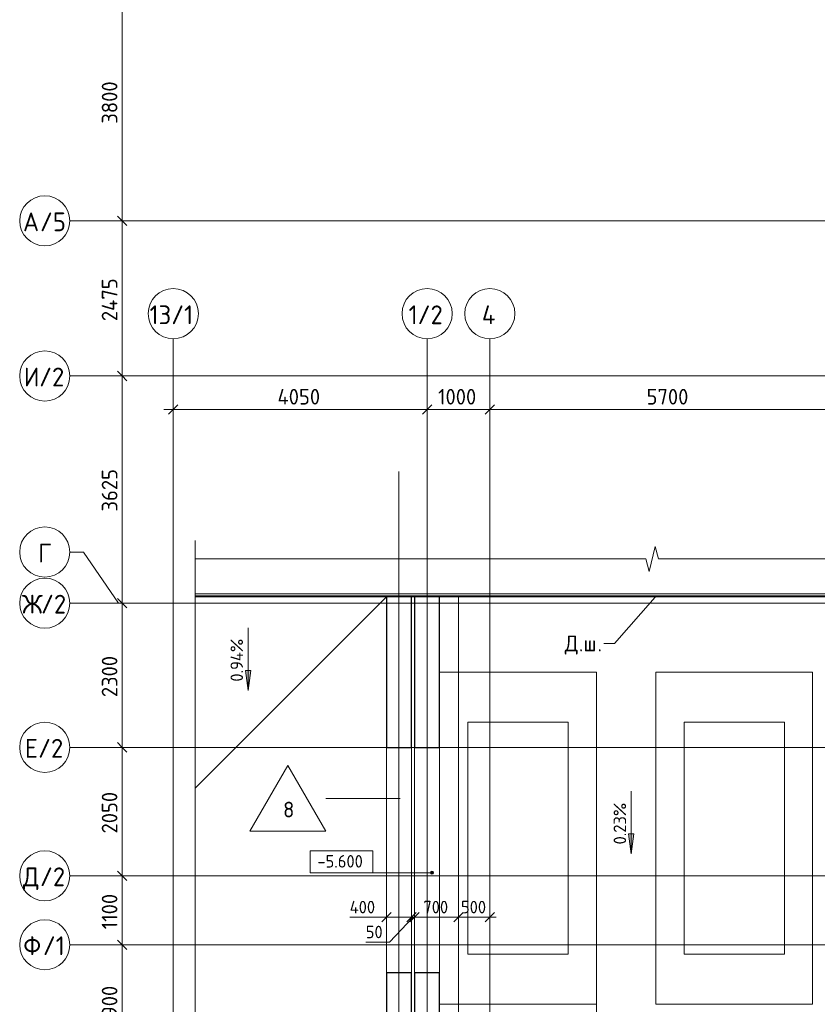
# Model space of a CAD drawing. Header units: millimetres. Extents: x 25420 to 100191, y -10965 to 131188.
# Tile 24 of 53: x 27500 to 40225, y 92900 to 108610. Entities that reach past the tile are written whole.
import ezdxf

# ---------------------------------------------------------------- set-up
doc = ezdxf.new("R2010")
doc.units = ezdxf.units.MM
doc.linetypes.add('4_ Штрихпунктир_ 10 х 2 мм', pattern=[14, 10, -2, 0, -2])
for name, color, linetype, lineweight in [('A-ANNO-DIMS', 7, 'Continuous', 5), ('A-ANNO-DIMS-100', 7, 'Continuous', 5), ('A-DETL-GENF', 7, 'Continuous', 13), ('A-FLOR', 7, 'Continuous', 13), ('A-FLOR-IDEN', 7, 'Continuous', 5), ('A-GENM', 7, 'Continuous', 13), ('C-PRKG', 7, 'Continuous', 13), ('G-ANNO-DIMS', 7, 'Continuous', 5), ('G-ANNO-TEXT', 7, 'Continuous', 5), ('S-COLS', 7, 'Continuous', 25), ('S-GRID', 7, 'Continuous', 5), ('S-GRID-IDEN', 7, 'Continuous', 5)]:
    doc.layers.add(name, color=color, linetype=linetype, lineweight=lineweight)
doc.styles.add('GOST Common_1', font='GOST_Common.ttf', dxfattribs={"height": 300})
doc.styles.add('GOST Common_2', font='GOST_Common.ttf', dxfattribs={"height": 250})
doc.styles.add('GOST Common_3', font='GOST_Common.ttf', dxfattribs={"height": 200})
doc.dimstyles.new('2_5_мм_1', dxfattribs={"dimscale": 304.8, "dimtxt": 251.428749, "dimasz": 0.492126, "dimexe": 0.492126, "dimexo": 0.492126, "dimgap": 0, "dimtad": 1, "dimdec": 5, "dimrnd": 1e-05, "dimdsep": 46, "dimtxsty": 'GOST Common_2', "dimblk1": 'OBLIQUE', "dimblk2": 'OBLIQUE', "dimsah": 1, "dimcen": 0.09, "dimdle": 0.492126, "dimadec": 5, "dimazin": 2, "dimtfac": 1, "dimtdec": 4, "dimtix": 1, "dimtmove": 0, "dimatfit": 3, "dimfxl": 1, "dimtvp": 1, "dimtolj": 1, "dimtzin": 0, "dimarcsym": 2})
doc.dimstyles.new('2_мм', dxfattribs={"dimscale": 304.8, "dimtxt": 201.142999, "dimasz": 0.492126, "dimexe": 0.328084, "dimexo": 0.492126, "dimgap": 0, "dimtad": 1, "dimdec": 0, "dimdsep": 46, "dimtxsty": 'GOST Common_3', "dimblk1": 'OBLIQUE', "dimblk2": 'OBLIQUE', "dimsah": 1, "dimcen": 0.09, "dimdle": 0.328084, "dimadec": 5, "dimazin": 2, "dimtfac": 1, "dimtdec": 4, "dimtix": 1, "dimtmove": 0, "dimatfit": 3, "dimfxl": 1, "dimtvp": 1, "dimtolj": 1, "dimtzin": 0, "dimarcsym": 2})
doc.dimstyles.new('2_мм_1', dxfattribs={"dimscale": 304.8, "dimtxt": 201.142999, "dimasz": 0.492126, "dimexe": 0.328084, "dimexo": 0.492126, "dimgap": 0, "dimtad": 1, "dimdec": 0, "dimdsep": 46, "dimtxsty": 'GOST Common_3', "dimblk1": 'OBLIQUE', "dimblk2": 'OBLIQUE', "dimsah": 1, "dimcen": 0.09, "dimdle": 0.328084, "dimadec": 5, "dimazin": 2, "dimtfac": 1, "dimtdec": 4, "dimtix": 1, "dimtmove": 1, "dimatfit": 3, "dimfxl": 1, "dimtvp": 1, "dimtolj": 1, "dimtzin": 0, "dimarcsym": 2})

# ---------------------------------------------------------------- blocks, each defined once
blk = doc.blocks.new('АР_Машиноместо - 4900x2400_М__5300х2500_-3113489--01_Подвал_МП_часть Б')
at = {"layer": 'C-PRKG'}
for p, q in [((2500, 5300), (0, 5300)), ((0, 0), (0, 5300)), ((2500, 0), (2500, 5300)), ((450, 4500), (2050, 4500)), ((450, 800), (450, 4500)), ((2050, 800), (2050, 4500)), ((450, 800), (2050, 800)), ((2500, 0), (0, 0))]:
    blk.add_line(p, q, dxfattribs=at)
blk = doc.blocks.new('АР_Машиноместо - 4900x2400_М__5300х2500_-V22--01_Подвал_МП_часть Б')
at = {"layer": 'C-PRKG'}
for p, q in [((2500, 0), (0, 0)), ((2500, 0), (2500, -5300)), ((450, -800), (450, -4500)), ((450, -800), (2050, -800)), ((2050, -800), (2050, -4500)), ((0, -1200), (0, -4800)), ((450, -4500), (2050, -4500)), ((2500, -5300), (0, -5300))]:
    blk.add_line(p, q, dxfattribs=at)
blk = doc.blocks.new('АР_Машиноместо - 4900x2400_М__5300х2500_-V23--01_Подвал_МП_часть Б')
at = {"layer": 'C-PRKG'}
for p, q in [((2500, 0), (0, 0)), ((2500, 0), (2500, -5300)), ((450, -800), (450, -4500)), ((450, -800), (2050, -800)), ((2050, -800), (2050, -4500)), ((0, -1900), (0, -3900)), ((450, -4500), (2050, -4500)), ((2500, -5300), (0, -5300))]:
    blk.add_line(p, q, dxfattribs=at)
blk = doc.blocks.new('АР-Заполнение деф_ шва - Д_ш_-4317092--01_Подвал_МП_часть Б')
at = {"layer": 'A-GENM'}
for p, q in [((3325, 25), (6375, 25)), ((3325, -25), (6375, -25))]:
    blk.add_line(p, q, dxfattribs=at)
blk = doc.blocks.new('АР-Заполнение деф_ шва - Д_ш_-4313324--01_Подвал_МП_часть Б')
at = {"layer": 'A-GENM'}
for p, q in [((0, 25), (6300, 25)), ((0, -25), (6300, -25))]:
    blk.add_line(p, q, dxfattribs=at)
blk = doc.blocks.new('АР-Заполнение деф_ шва - Д_ш_-V33--01_Подвал_МП_часть Б')
at = {"layer": 'A-GENM'}
for p, q in [((0, 25), (3600, 25)), ((0, -25), (3600, -25))]:
    blk.add_line(p, q, dxfattribs=at)
blk = doc.blocks.new('АР-Заполнение деф_ шва - Д_ш__Пристенный-4429408--01_Подвал_МП_часть Б')
at = {"layer": 'A-GENM'}
for p, q in [((0, 25), (850, 25)), ((400, -25), (450, -25))]:
    blk.add_line(p, q, dxfattribs=at)
blk = doc.blocks.new('Линия разрыва - М 1_100-6400370--01_Подвал_МП_часть Б')
at = {"layer": 'A-DETL-GENF', "lineweight": 5}
for p, q in [((7590, -200), (7690, 200)), ((7690, 200), (7740, 0)), ((350, 0), (7540, 0)), ((7540, 0), (7590, -200)), ((7740, 0), (15330, 0))]:
    blk.add_line(p, q, dxfattribs=at)
blk = doc.blocks.new('Линия разрыва - М 1_100-2838915--01_Подвал_МП_часть Б')
at = {"layer": 'A-DETL-GENF', "lineweight": 5}
blk.add_line((25800, 0), (700, 0), dxfattribs=at)
blk = doc.blocks.new('Ось сетки - 8_0 мм-31302--01_Подвал_МП_часть Б')
at = {"layer": 'S-GRID-IDEN'}
blk.add_circle((0, 0), 4, dxfattribs=at)
blk = doc.blocks.new('Высотные отметки - Frame_2-749557--01_Подвал_МП_часть Б')
at = {"layer": 'G-ANNO-DIMS'}
for p, q in [((-5, 3.5), (-5, 0)), ((5, 3.5), (-5, 3.5)), ((5, 0), (5, 3.5)), ((-5, 0), (5, 0))]:
    blk.add_line(p, q, dxfattribs=at)
blk = doc.blocks.new('DIMBLOCK58--01_Подвал_МП_часть Б')
at = {"layer": 'A-ANNO-DIMS-100', "transparency": 16777216}
for p, q in [((32765, 94290), (33305, 94290)), ((33250, 94290), (33750, 94290)), ((33305, 94290), (33550, 94290)), ((33350, 94246), (33350, 94390)), ((33350, 94290), (33350, 94246)), ((33750, 94246), (33750, 94390)), ((33750, 94290), (33750, 94246))]:
    blk.add_line(p, q, dxfattribs=at)
at = {"layer": 'A-ANNO-DIMS-100', "lineweight": 25, "transparency": 16777216}
for p, q in [((33350, 94290), (33275, 94215)), ((33350, 94290), (33425, 94365)), ((33750, 94290), (33675, 94215)), ((33750, 94290), (33825, 94365))]:
    blk.add_line(p, q, dxfattribs=at)
at = {"layer": 'A-ANNO-DIMS-100', "color": 0, "transparency": 16777216, "insert": (32765, 94551), "char_height": 200, "width": 527.74, "attachment_point": 1, "line_spacing_factor": 1.022761, "style": 'GOST Common_3'}
blk.add_mtext('400', dxfattribs=at)
blk = doc.blocks.new('_Oblique')
at = {"color": 0, "linetype": 'ByBlock', "lineweight": -2}
blk.add_line((-0.5, -0.5), (0.5, 0.5), dxfattribs=at)
blk = doc.blocks.new('DIMBLOCK59--01_Подвал_МП_часть Б')
at = {"layer": 'A-ANNO-DIMS-100', "transparency": 16777216}
for p, q in [((33400, 93893), (33775, 94290)), ((33750, 94246), (33750, 94390)), ((33750, 94290), (33800, 94290)), ((33750, 94290), (33750, 94246)), ((33800, 94246), (33800, 94390)), ((33800, 94290), (33800, 94246)), ((33021, 93893), (33400, 93893))]:
    blk.add_line(p, q, dxfattribs=at)
at = {"layer": 'A-ANNO-DIMS-100', "lineweight": 25, "transparency": 16777216}
for p, q in [((33750, 94290), (33675, 94215)), ((33800, 94290), (33725, 94215)), ((33750, 94290), (33825, 94365)), ((33800, 94290), (33875, 94365))]:
    blk.add_line(p, q, dxfattribs=at)
at = {"layer": 'A-ANNO-DIMS-100', "color": 0, "transparency": 16777216, "insert": (33021, 94154), "char_height": 200, "width": 335.47, "attachment_point": 1, "line_spacing_factor": 1.022761, "style": 'GOST Common_3'}
blk.add_mtext('50', dxfattribs=at)
blk = doc.blocks.new('DIMBLOCK60--01_Подвал_МП_часть Б')
at = {"layer": 'A-ANNO-DIMS-100', "lineweight": 25, "transparency": 16777216}
for p, q in [((33800, 94290), (33725, 94215)), ((33800, 94290), (33875, 94365)), ((34500, 94290), (34425, 94215)), ((34500, 94290), (34575, 94365))]:
    blk.add_line(p, q, dxfattribs=at)
at = {"layer": 'A-ANNO-DIMS-100', "transparency": 16777216}
for p, q in [((33800, 94246), (33800, 94390)), ((33800, 94290), (34500, 94290)), ((33800, 94290), (33800, 94246)), ((34500, 94246), (34500, 94390)), ((34500, 94290), (34500, 94246))]:
    blk.add_line(p, q, dxfattribs=at)
at = {"layer": 'A-ANNO-DIMS-100', "color": 0, "transparency": 16777216, "insert": (33940, 94551), "char_height": 200, "width": 503.2, "attachment_point": 1, "line_spacing_factor": 1.022761, "style": 'GOST Common_3'}
blk.add_mtext('700', dxfattribs=at)
blk = doc.blocks.new('DIMBLOCK61--01_Подвал_МП_часть Б')
at = {"layer": 'A-ANNO-DIMS-100', "lineweight": 25, "transparency": 16777216}
for p, q in [((34500, 94290), (34425, 94215)), ((34500, 94290), (34575, 94365)), ((35000, 94290), (34925, 94215)), ((35000, 94290), (35075, 94365))]:
    blk.add_line(p, q, dxfattribs=at)
at = {"layer": 'A-ANNO-DIMS-100', "transparency": 16777216}
for p, q in [((34500, 94246), (34500, 94390)), ((34500, 94290), (35100, 94290)), ((34500, 94290), (34500, 94246)), ((35000, 94246), (35000, 94390)), ((35000, 94290), (35000, 94246))]:
    blk.add_line(p, q, dxfattribs=at)
at = {"layer": 'A-ANNO-DIMS-100', "color": 0, "transparency": 16777216, "insert": (34540, 94551), "char_height": 200, "width": 503.2, "attachment_point": 1, "line_spacing_factor": 1.022761, "style": 'GOST Common_3'}
blk.add_mtext('500', dxfattribs=at)
blk = doc.blocks.new('Марка полов - Марка полов-4106608--01_Подвал_МП_часть Б')
at = {"layer": 'A-FLOR-IDEN'}
for p, q in [((0, 7), (-6.06, -3.5)), ((6.06, -3.5), (0, 7)), ((-6.06, -3.5), (6.06, -3.5))]:
    blk.add_line(p, q, dxfattribs=at)
blk = doc.blocks.new('DIMBLOCK141--01_Подвал_МП_часть Б')
at = {"layer": 'A-ANNO-DIMS-100', "transparency": 16777216}
for p, q in [((29180, 93850), (28986, 93850)), ((29136, 91950), (29136, 93850)), ((29136, 93850), (29180, 93850)), ((29180, 91950), (28986, 91950)), ((29136, 91950), (29180, 91950))]:
    blk.add_line(p, q, dxfattribs=at)
at = {"layer": 'A-ANNO-DIMS-100', "lineweight": 25, "transparency": 16777216}
for p, q in [((29136, 93850), (29061, 93925)), ((29136, 93850), (29211, 93775)), ((29136, 91950), (29061, 92025)), ((29136, 91950), (29211, 91875))]:
    blk.add_line(p, q, dxfattribs=at)
at = {"layer": 'A-ANNO-DIMS-100', "color": 0, "transparency": 16777216, "insert": (28809, 92574), "char_height": 250, "width": 782.41, "attachment_point": 1, "rotation": 90, "line_spacing_factor": 1.022761, "style": 'GOST Common_2'}
blk.add_mtext('1900', dxfattribs=at)
blk = doc.blocks.new('DIMBLOCK142--01_Подвал_МП_часть Б')
at = {"layer": 'A-ANNO-DIMS-100', "transparency": 16777216}
for p, q in [((29180, 94950), (28986, 94950)), ((29136, 93850), (29136, 94950)), ((29136, 94950), (29180, 94950)), ((29180, 93850), (28986, 93850)), ((29136, 93850), (29180, 93850))]:
    blk.add_line(p, q, dxfattribs=at)
at = {"layer": 'A-ANNO-DIMS-100', "lineweight": 25, "transparency": 16777216}
for p, q in [((29136, 94950), (29061, 95025)), ((29136, 94950), (29211, 94875)), ((29136, 93850), (29061, 93925)), ((29136, 93850), (29211, 93775))]:
    blk.add_line(p, q, dxfattribs=at)
at = {"layer": 'A-ANNO-DIMS-100', "color": 0, "transparency": 16777216, "insert": (28809, 94097), "char_height": 250, "width": 726.16, "attachment_point": 1, "rotation": 90, "line_spacing_factor": 1.022761, "style": 'GOST Common_2'}
blk.add_mtext('1100', dxfattribs=at)
blk = doc.blocks.new('DIMBLOCK143--01_Подвал_МП_часть Б')
at = {"layer": 'A-ANNO-DIMS-100', "transparency": 16777216}
for p, q in [((29180, 97000), (28986, 97000)), ((29136, 94950), (29136, 97000)), ((29136, 97000), (29180, 97000)), ((29180, 94950), (28986, 94950)), ((29136, 94950), (29180, 94950))]:
    blk.add_line(p, q, dxfattribs=at)
at = {"layer": 'A-ANNO-DIMS-100', "lineweight": 25, "transparency": 16777216}
for p, q in [((29136, 97000), (29061, 97075)), ((29136, 97000), (29211, 96925)), ((29136, 94950), (29061, 95025)), ((29136, 94950), (29211, 94875))]:
    blk.add_line(p, q, dxfattribs=at)
at = {"layer": 'A-ANNO-DIMS-100', "color": 0, "transparency": 16777216, "insert": (28809, 95626), "char_height": 250, "width": 838.66, "attachment_point": 1, "rotation": 90, "line_spacing_factor": 1.022761, "style": 'GOST Common_2'}
blk.add_mtext('2050', dxfattribs=at)
blk = doc.blocks.new('DIMBLOCK144--01_Подвал_МП_часть Б')
at = {"layer": 'A-ANNO-DIMS-100', "transparency": 16777216}
for p, q in [((29180, 99300), (28986, 99300)), ((29136, 97000), (29136, 99300)), ((29136, 99300), (29180, 99300)), ((29180, 97000), (28986, 97000)), ((29136, 97000), (29180, 97000))]:
    blk.add_line(p, q, dxfattribs=at)
at = {"layer": 'A-ANNO-DIMS-100', "lineweight": 25, "transparency": 16777216}
for p, q in [((29136, 99300), (29061, 99375)), ((29136, 99300), (29211, 99225)), ((29136, 97000), (29061, 97075)), ((29136, 97000), (29211, 96925))]:
    blk.add_line(p, q, dxfattribs=at)
at = {"layer": 'A-ANNO-DIMS-100', "color": 0, "transparency": 16777216, "insert": (28809, 97801), "char_height": 250, "width": 838.66, "attachment_point": 1, "rotation": 90, "line_spacing_factor": 1.022761, "style": 'GOST Common_2'}
blk.add_mtext('2300', dxfattribs=at)
blk = doc.blocks.new('DIMBLOCK145--01_Подвал_МП_часть Б')
at = {"layer": 'A-ANNO-DIMS-100', "transparency": 16777216}
for p, q in [((29180, 102925), (28986, 102925)), ((29136, 99300), (29136, 102925)), ((29136, 102925), (29180, 102925)), ((29180, 99300), (28986, 99300)), ((29136, 99300), (29180, 99300))]:
    blk.add_line(p, q, dxfattribs=at)
at = {"layer": 'A-ANNO-DIMS-100', "lineweight": 25, "transparency": 16777216}
for p, q in [((29136, 102925), (29061, 103000)), ((29136, 102925), (29211, 102850)), ((29136, 99300), (29061, 99375)), ((29136, 99300), (29211, 99225))]:
    blk.add_line(p, q, dxfattribs=at)
at = {"layer": 'A-ANNO-DIMS-100', "color": 0, "transparency": 16777216, "insert": (28809, 100763), "char_height": 250, "width": 838.66, "attachment_point": 1, "rotation": 90, "line_spacing_factor": 1.022761, "style": 'GOST Common_2'}
blk.add_mtext('3625', dxfattribs=at)
blk = doc.blocks.new('DIMBLOCK146--01_Подвал_МП_часть Б')
at = {"layer": 'A-ANNO-DIMS-100', "lineweight": 25, "transparency": 16777216}
for p, q in [((29136, 105400), (29061, 105475)), ((29136, 105400), (29211, 105325)), ((29136, 102925), (29061, 103000)), ((29136, 102925), (29211, 102850))]:
    blk.add_line(p, q, dxfattribs=at)
at = {"layer": 'A-ANNO-DIMS-100', "transparency": 16777216}
for p, q in [((29180, 105400), (28986, 105400)), ((29136, 102925), (29136, 105400)), ((29136, 105400), (29180, 105400)), ((29180, 102925), (28986, 102925)), ((29136, 102925), (29180, 102925))]:
    blk.add_line(p, q, dxfattribs=at)
at = {"layer": 'A-ANNO-DIMS-100', "color": 0, "transparency": 16777216, "insert": (28809, 103800), "char_height": 250, "width": 869.35, "attachment_point": 1, "rotation": 90, "line_spacing_factor": 1.022761, "style": 'GOST Common_2'}
blk.add_mtext('2475', dxfattribs=at)
blk = doc.blocks.new('DIMBLOCK147--01_Подвал_МП_часть Б')
at = {"layer": 'A-ANNO-DIMS-100', "transparency": 16777216}
for p, q in [((29180, 109200), (28986, 109200)), ((29136, 105400), (29136, 109200)), ((29136, 109200), (29180, 109200)), ((29180, 105400), (28986, 105400)), ((29136, 105400), (29180, 105400))]:
    blk.add_line(p, q, dxfattribs=at)
at = {"layer": 'A-ANNO-DIMS-100', "lineweight": 25, "transparency": 16777216}
for p, q in [((29136, 109200), (29061, 109275)), ((29136, 109200), (29211, 109125)), ((29136, 105400), (29061, 105475)), ((29136, 105400), (29211, 105325))]:
    blk.add_line(p, q, dxfattribs=at)
at = {"layer": 'A-ANNO-DIMS-100', "color": 0, "transparency": 16777216, "insert": (28809, 106951), "char_height": 250, "width": 838.66, "attachment_point": 1, "rotation": 90, "line_spacing_factor": 1.022761, "style": 'GOST Common_2'}
blk.add_mtext('3800', dxfattribs=at)
blk = doc.blocks.new('DIMBLOCK210--01_Подвал_МП_часть Б')
at = {"layer": 'A-ANNO-DIMS-100', "transparency": 16777216}
for p, q in [((29950, 102348), (29950, 102542)), ((34000, 102348), (34000, 102542)), ((29800, 102392), (34000, 102392)), ((29950, 102392), (29950, 102348)), ((34000, 102392), (34000, 102348))]:
    blk.add_line(p, q, dxfattribs=at)
at = {"layer": 'A-ANNO-DIMS-100', "lineweight": 25, "transparency": 16777216}
for p, q in [((29950, 102392), (30025, 102467)), ((34000, 102392), (34075, 102467)), ((29950, 102392), (29875, 102317)), ((34000, 102392), (33925, 102317))]:
    blk.add_line(p, q, dxfattribs=at)
at = {"layer": 'A-ANNO-DIMS-100', "color": 0, "transparency": 16777216, "insert": (31613, 102719), "char_height": 250, "width": 869.35, "attachment_point": 1, "line_spacing_factor": 1.022761, "style": 'GOST Common_2'}
blk.add_mtext('4050', dxfattribs=at)
blk = doc.blocks.new('DIMBLOCK211--01_Подвал_МП_часть Б')
at = {"layer": 'A-ANNO-DIMS-100', "transparency": 16777216}
for p, q in [((34000, 102348), (34000, 102542)), ((35000, 102348), (35000, 102542)), ((34000, 102392), (35000, 102392)), ((34000, 102392), (34000, 102348)), ((35000, 102392), (35000, 102348))]:
    blk.add_line(p, q, dxfattribs=at)
at = {"layer": 'A-ANNO-DIMS-100', "lineweight": 25, "transparency": 16777216}
for p, q in [((34000, 102392), (34075, 102467)), ((35000, 102392), (35075, 102467)), ((34000, 102392), (33925, 102317)), ((35000, 102392), (34925, 102317))]:
    blk.add_line(p, q, dxfattribs=at)
at = {"layer": 'A-ANNO-DIMS-100', "color": 0, "transparency": 16777216, "insert": (34174, 102719), "char_height": 250, "width": 782.41, "attachment_point": 1, "line_spacing_factor": 1.022761, "style": 'GOST Common_2'}
blk.add_mtext('1000', dxfattribs=at)
blk = doc.blocks.new('DIMBLOCK212--01_Подвал_МП_часть Б')
at = {"layer": 'A-ANNO-DIMS-100', "transparency": 16777216}
for p, q in [((35000, 102348), (35000, 102542)), ((40700, 102348), (40700, 102542)), ((35000, 102392), (40850, 102392)), ((35000, 102392), (35000, 102348)), ((40700, 102392), (40700, 102348))]:
    blk.add_line(p, q, dxfattribs=at)
at = {"layer": 'A-ANNO-DIMS-100', "lineweight": 25, "transparency": 16777216}
for p, q in [((35000, 102392), (35075, 102467)), ((40700, 102392), (40775, 102467)), ((35000, 102392), (34925, 102317)), ((40700, 102392), (40625, 102317))]:
    blk.add_line(p, q, dxfattribs=at)
at = {"layer": 'A-ANNO-DIMS-100', "color": 0, "transparency": 16777216, "insert": (37501, 102719), "char_height": 250, "width": 838.66, "attachment_point": 1, "line_spacing_factor": 1.022761, "style": 'GOST Common_2'}
blk.add_mtext('5700', dxfattribs=at)

msp = doc.modelspace()

# ---------------------------------------------------------------- hatches: boundary and pattern name
at = {"layer": 'G-ANNO-DIMS'}
for points in [[(31144.553033, 97909.098032), (31186.352701, 98226.598032), (31102.753365, 98226.598032)], [(31144.553033, 97909.098032), (31186.352701, 98226.598032), (31102.753365, 98226.598032)], [(37256.867459, 95301.743182), (37298.667127, 95619.243182), (37215.067791, 95619.243182)], [(37256.867459, 95301.743182), (37298.667127, 95619.243182), (37215.067791, 95619.243182)]]:
    msp.add_hatch(color=256, dxfattribs=at).paths.add_polyline_path(points)
h = msp.add_hatch(color=256, dxfattribs=at)
edge = h.paths.add_edge_path()
edge.add_arc((34076.834645, 95000.099492), 25, 0, 360)

# ---------------------------------------------------------------- linework, layer by layer
at = {"layer": 'A-FLOR'}
for p, q in [((30300, 99450), (46315.683681, 99450)), ((30300, 99420), (46344.017015, 99420)), ((33350, 99400), (30300, 96350)), ((30300, 99400), (33350, 99400)), ((33750.018208, 99400), (33750.018208, 99420)), ((33800, 99420), (33800, 99400)), ((34200, 99400), (40500, 99400)), ((34500, 80600), (34500, 99400)), ((33350, 97000), (33350, 93400)), ((33750, 93400), (33750, 97000)), ((33800, 97000), (33800, 93400))]:
    msp.add_line(p, q, dxfattribs=at)
at = {"layer": 'A-FLOR-IDEN'}
for p, q in [((32768.756069, 96185.218058), (32385.351391, 96185.218058)), ((33570.420394, 96185.218058), (32768.756069, 96185.218058))]:
    msp.add_line(p, q, dxfattribs=at)
at = {"layer": 'G-ANNO-DIMS'}
for p, q in [((31144.553033, 98909.098032), (31144.553033, 97909.098032)), ((31144.553033, 98909.098032), (31144.553033, 97909.098032)), ((31186.352701, 98226.598032), (31102.753365, 98226.598032)), ((31102.753365, 98226.598032), (31144.553033, 97909.098032)), ((31186.352701, 98226.598032), (31102.753365, 98226.598032)), ((31102.753365, 98226.598032), (31144.553033, 97909.098032)), ((31144.553033, 97909.098032), (31186.352701, 98226.598032)), ((31144.553033, 97909.098032), (31186.352701, 98226.598032)), ((37256.867459, 96301.743182), (37256.867459, 95301.743182)), ((37256.867459, 96301.743182), (37256.867459, 95301.743182)), ((37298.667127, 95619.243182), (37215.067791, 95619.243182)), ((37215.067791, 95619.243182), (37256.867459, 95301.743182)), ((37298.667127, 95619.243182), (37215.067791, 95619.243182)), ((37215.067791, 95619.243182), (37256.867459, 95301.743182)), ((37256.867459, 95301.743182), (37298.667127, 95619.243182)), ((37256.867459, 95301.743182), (37298.667127, 95619.243182)), ((32791.450097, 95000.099492), (32632.022556, 95000.099492)), ((34076.834645, 95000.099492), (32791.450097, 95000.099492))]:
    msp.add_line(p, q, dxfattribs=at)
msp.add_circle((34076.834645, 95000.099492), 25, dxfattribs=at)
at = {"layer": 'G-ANNO-TEXT'}
for p, q in [((37635.813637, 99398.528047), (36986.913113, 98656.678561)), ((36824.02803, 98656.678561), (36817.34053, 98656.678561)), ((36986.913113, 98656.678561), (36824.02803, 98656.678561))]:
    msp.add_line(p, q, dxfattribs=at)
at = {"layer": 'S-COLS'}
for p, q in [((33350, 99400), (33350, 97000)), ((33750, 99400), (33350, 99400)), ((33750, 97000), (33750, 99400)), ((33800, 99400), (33800, 97000)), ((34200, 99400), (33800, 99400)), ((34200, 97000), (34200, 99400)), ((33350, 97000), (33750, 97000)), ((33800, 97000), (34200, 97000)), ((33350, 93400), (33350, 91000)), ((33750, 93400), (33350, 93400)), ((33750, 91000), (33750, 93400)), ((33800, 93400), (33800, 91000)), ((34200, 93400), (33800, 93400)), ((34200, 91000), (34200, 93400))]:
    msp.add_line(p, q, dxfattribs=at)
at = {"layer": 'S-GRID', "linetype": '4_ Штрихпунктир_ 10 х 2 мм'}
for p, q in [((65663.030763, 105400), (28300, 105400)), ((29950, 50350), (29950, 103519.533888)), ((34000, 80104.964717), (34000, 103519.533888)), ((35000, 49359.460485), (35000, 103519.533888)), ((65663.030763, 102925), (28300, 102925)), ((33550, 50350), (33550, 101400)), ((90016.401776, 99300), (28300, 99300)), ((90016.401776, 99300), (28300, 99300)), ((90016.401776, 99300), (28300, 99300)), ((91522.833214, 99300), (29078.729423, 99300)), ((86550, 97000), (28300, 97000)), ((90016.401776, 94950), (28300, 94950)), ((86550, 93850), (28300, 93850))]:
    msp.add_line(p, q, dxfattribs=at)
at = {"layer": 'S-GRID'}
for p, q in [((28520.043299, 100116.245456), (28300, 100116.245456)), ((29078.729423, 99300), (28520.043299, 100116.245456))]:
    msp.add_line(p, q, dxfattribs=at)

# ---------------------------------------------------------------- block references
at = {"layer": 'A-DETL-GENF', "rotation": 269.9999999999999}
msp.add_blockref('Линия разрыва - М 1_100-2838915--01_Подвал_МП_часть Б', (30300, 101000), dxfattribs=at)
at = {"layer": 'A-DETL-GENF'}
msp.add_blockref('Линия разрыва - М 1_100-6400370--01_Подвал_МП_часть Б', (29950, 100006.222591), dxfattribs=at)
at = {"layer": 'A-FLOR-IDEN', "xscale": 99.99999999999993, "yscale": 99.99999999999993, "zscale": 99.99999999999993}
msp.add_blockref('Марка полов - Марка полов-4106608--01_Подвал_МП_часть Б', (31779.133609, 96010.218058), dxfattribs=at)
at = {"layer": 'A-GENM'}
for name, p in [('АР-Заполнение деф_ шва - Д_ш_-4317092--01_Подвал_МП_часть Б', (26975, 99424.999998)), ('АР-Заполнение деф_ шва - Д_ш__Пристенный-4429408--01_Подвал_МП_часть Б', (33350, 99425)), ('АР-Заполнение деф_ шва - Д_ш_-4313324--01_Подвал_МП_часть Б', (34200, 99424.999998))]:
    msp.add_blockref(name, p, dxfattribs=at)
at = {"layer": 'A-GENM', "rotation": 270}
msp.add_blockref('АР-Заполнение деф_ шва - Д_ш_-V33--01_Подвал_МП_часть Б', (33775, 97000), dxfattribs=at)
at = {"layer": 'C-PRKG'}
for name, p in [('АР_Машиноместо - 4900x2400_М__5300х2500_-V22--01_Подвал_МП_часть Б', (34200, 98200)), ('АР_Машиноместо - 4900x2400_М__5300х2500_-V23--01_Подвал_МП_часть Б', (34200, 92900))]:
    msp.add_blockref(name, p, dxfattribs=at)
at = {"layer": 'C-PRKG', "rotation": 180}
msp.add_blockref('АР_Машиноместо - 4900x2400_М__5300х2500_-3113489--01_Подвал_МП_часть Б', (40150, 98200), dxfattribs=at)
at = {"layer": 'G-ANNO-DIMS', "xscale": 99.99999999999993, "yscale": 99.99999999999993, "zscale": 99.99999999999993}
msp.add_blockref('Высотные отметки - Frame_2-749557--01_Подвал_МП_часть Б', (32632.022556, 95000.099492), dxfattribs=at)
at = {"layer": 'S-GRID-IDEN', "xscale": 99.99999999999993, "yscale": 99.99999999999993, "zscale": 99.99999999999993}
for p, rotation in [((27900, 105400), 89.99999999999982), ((27900, 102925), 89.99999999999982), ((27900, 100116.245456), 89.9999999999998), ((27900, 99300), 89.9999999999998), ((27900, 97000), 89.99999999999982), ((27900, 94950), 89.9999999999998), ((27900, 93850), 89.99999999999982)]:
    msp.add_blockref('Ось сетки - 8_0 мм-31302--01_Подвал_МП_часть Б', p, dxfattribs=dict(at, rotation=rotation))
for p in [(29950, 103919.533888), (34000, 103919.533888), (35000, 103919.533888)]:
    msp.add_blockref('Ось сетки - 8_0 мм-31302--01_Подвал_МП_часть Б', p, dxfattribs=at)

# ---------------------------------------------------------------- texts
at = {"layer": 'A-FLOR-IDEN', "insert": (31702.257326, 96132.27973), "char_height": 250, "width": 216.455625, "attachment_point": 1, "style": 'GOST Common_2'}
msp.add_mtext('\\fGOST Common|b0|i0|c204|p34|;8', dxfattribs=at)
at = {"layer": 'G-ANNO-DIMS', "char_height": 200, "attachment_point": 1, "rotation": 90, "line_spacing_factor": 1.022761, "style": 'GOST Common_3'}
for s, insert, width in [('0.94%', (30863.187372, 98048.060682), 866.4896397), ('0.94%', (30863.187372, 98048.060682), 866.4896397), ('0.23%', (36975.501798, 95450.762583), 842.35343804), ('0.23%', (36975.501798, 95450.762583), 842.35343804)]:
    msp.add_mtext(s, dxfattribs=dict(at, insert=insert, width=width))
at = {"layer": 'G-ANNO-DIMS', "insert": (32249.86603, 95281.465153), "char_height": 200, "width": 917.17566319, "attachment_point": 1, "line_spacing_factor": 1.022761, "style": 'GOST Common_3'}
msp.add_mtext('-5.600', dxfattribs=at)
at = {"layer": 'G-ANNO-TEXT', "char_height": 250, "attachment_point": 1, "style": 'GOST Common_2'}
for s, insert, width in [('\\fGOST Common|b0|i0|c204|p34|;Д', (36197.02803, 98781.678561), 272.57375), ('\\fGOST Common|b0|i0|c204|p34|;ш', (36494.68428, 98781.678561), 272.57375), ('\\fGOST Common|b0|i0|c204|p34|;.', (36421.923863, 98781.678561), 88.185625), ('\\fGOST Common|b0|i0|c204|p34|;.', (36719.580113, 98781.678561), 88.185625)]:
    msp.add_mtext(s, dxfattribs=dict(at, insert=insert, width=width))
at = {"layer": 'S-GRID-IDEN', "char_height": 300, "attachment_point": 1, "style": 'GOST Common_1'}
for s, insert, width in [('\\fGOST Common|b0|i0|c204|p34|;А', (27552.079518, 105534.544597), 328.691875), ('/5', (27823.277435, 105534.544597), 513.08), ('13/1', (29572.87793, 104051.621037), 905.906875), ('1/2', (33705.37793, 104051.621037), 705.485), ('\\fGOST Common|b0|i0|c204|p34|;4', (34873.87793, 104051.621037), 296.624375), ('\\fGOST Common|b0|i0|c204|p34|;И', (27565.079518, 103059.544597), 296.624375), ('/2', (27809.819101, 103059.544597), 513.08), ('\\fGOST Common|b0|i0|c204|p34|;Г', (27793.579518, 100250.790053), 256.54), ('/2', (27839.850351, 99434.544597), 513.08), ('\\fGOST Common|b0|i0|c204|p34|;Ж', (27535.579518, 99434.544597), 368.77625), ('\\fGOST Common|b0|i0|c204|p34|;Е', (27581.579518, 97134.544597), 256.54), ('/2', (27793.246185, 97134.544597), 513.08), ('\\fGOST Common|b0|i0|c204|p34|;Д', (27552.079518, 95084.544597), 328.691875), ('/2', (27823.277435, 95084.544597), 513.08), ('\\fGOST Common|b0|i0|c204|p34|;Ф', (27558.579518, 93984.544597), 376.793125), ('/1', (27869.464935, 93984.544597), 448.945)]:
    msp.add_mtext(s, dxfattribs=dict(at, insert=insert, width=width))

# ---------------------------------------------------------------- dimensions: what is measured, and where the dimension line sits
at = {"layer": 'A-ANNO-DIMS'}
for base, p1, p2, override, picture, middle in [((29135.753394, 109200), (29029.687377, 105400), (29029.687377, 109200), {"dimpost": '<>', "dimfxl": 3800}, 'DIMBLOCK147--01_Подвал_МП_часть Б', (29010.753394, 107300)), ((29135.753394, 105400), (29029.687377, 102925), (29029.687377, 105400), {"dimpost": '<>', "dimfxl": 2475}, 'DIMBLOCK146--01_Подвал_МП_часть Б', (29010.753394, 104162.5)), ((29135.753394, 102925), (29029.687377, 99300), (29029.687377, 102925), {"dimpost": '<>', "dimfxl": 3625}, 'DIMBLOCK145--01_Подвал_МП_часть Б', (29010.753394, 101112.5)), ((29135.753394, 99300), (29029.687377, 97000), (29029.687377, 99300), {"dimpost": '<>', "dimfxl": 2300}, 'DIMBLOCK144--01_Подвал_МП_часть Б', (29010.753394, 98150)), ((29135.753394, 97000), (29029.687377, 94950), (29029.687377, 97000), {"dimpost": '<>', "dimfxl": 2050}, 'DIMBLOCK143--01_Подвал_МП_часть Б', (29010.753394, 95975)), ((29135.753394, 94950), (29029.687377, 93850), (29029.687377, 94950), {"dimpost": '<>', "dimfxl": 1100}, 'DIMBLOCK142--01_Подвал_МП_часть Б', (29010.753394, 94400)), ((29135.753394, 93850), (29029.687377, 91950), (29029.687377, 93850), {"dimpost": '<>', "dimfxl": 1900}, 'DIMBLOCK141--01_Подвал_МП_часть Б', (29010.753394, 92900))]:
    dim = msp.add_linear_dim(base=base, p1=p1, p2=p2, angle=90, dimstyle='2_5_мм_1', override=override, dxfattribs=at)
    dim.commit()
    dim.dimension.update_dxf_attribs({"geometry": picture, "text_midpoint": middle})
for base, p1, p2, dimstyle, override, picture, middle in [((34000, 102392.291185), (29950, 102498.357202), (34000, 102498.357202), '2_5_мм_1', {"dimpost": '<>', "dimfxl": 4050}, 'DIMBLOCK210--01_Подвал_МП_часть Б', (31975, 102517.291185)), ((35000, 102392.291185), (34000, 102498.357202), (35000, 102498.357202), '2_5_мм_1', {"dimpost": '<>', "dimfxl": 1000}, 'DIMBLOCK211--01_Подвал_МП_часть Б', (34500, 102517.291185)), ((40699.9999999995, 102392.2911851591), (35000.0000000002, 102498.3572023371), (40699.9999999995, 102498.3572023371), '2_5_мм_1', {"dimpost": '<>', "dimfxl": 5700}, 'DIMBLOCK212--01_Подвал_МП_часть Б', (37849.9999999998, 102517.2911851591)), ((34500, 94289.747138), (33800, 94395.813155), (34500, 94395.813155), '2_мм', {"dimpost": '<>', "dimfxl": 700}, 'DIMBLOCK60--01_Подвал_МП_часть Б', (34150, 94389.747138)), ((35000, 94289.747138), (34500, 94395.813155), (35000, 94395.813155), '2_мм', {"dimpost": '<>', "dimfxl": 500}, 'DIMBLOCK61--01_Подвал_МП_часть Б', (34750, 94389.747138))]:
    dim = msp.add_linear_dim(base=base, p1=p1, p2=p2, dimstyle=dimstyle, override=override, dxfattribs=at)
    dim.commit()
    dim.dimension.update_dxf_attribs({"geometry": picture, "text_midpoint": middle})
for base, p1, p2, override, picture, middle in [((33750, 94289.747138), (33350, 94395.813155), (33750, 94395.813155), {"dimpost": '<>', "dimfxl": 400}, 'DIMBLOCK58--01_Подвал_МП_часть Б', (33028.788981, 94417.779466)), ((33800, 94289.747138), (33750, 94395.813155), (33800, 94395.813155), {"dimpost": '<>', "dimfxl": 50}, 'DIMBLOCK59--01_Подвал_МП_часть Б', (33188.311708, 94020.797529))]:
    dim = msp.add_linear_dim(base=base, p1=p1, p2=p2, dimstyle='2_мм_1', override=override, dxfattribs=at)
    dim.commit()
    dim.dimension.update_dxf_attribs({"geometry": picture, "text_midpoint": middle, "dimtype": 160})

doc.saveas('drawing.dxf')
